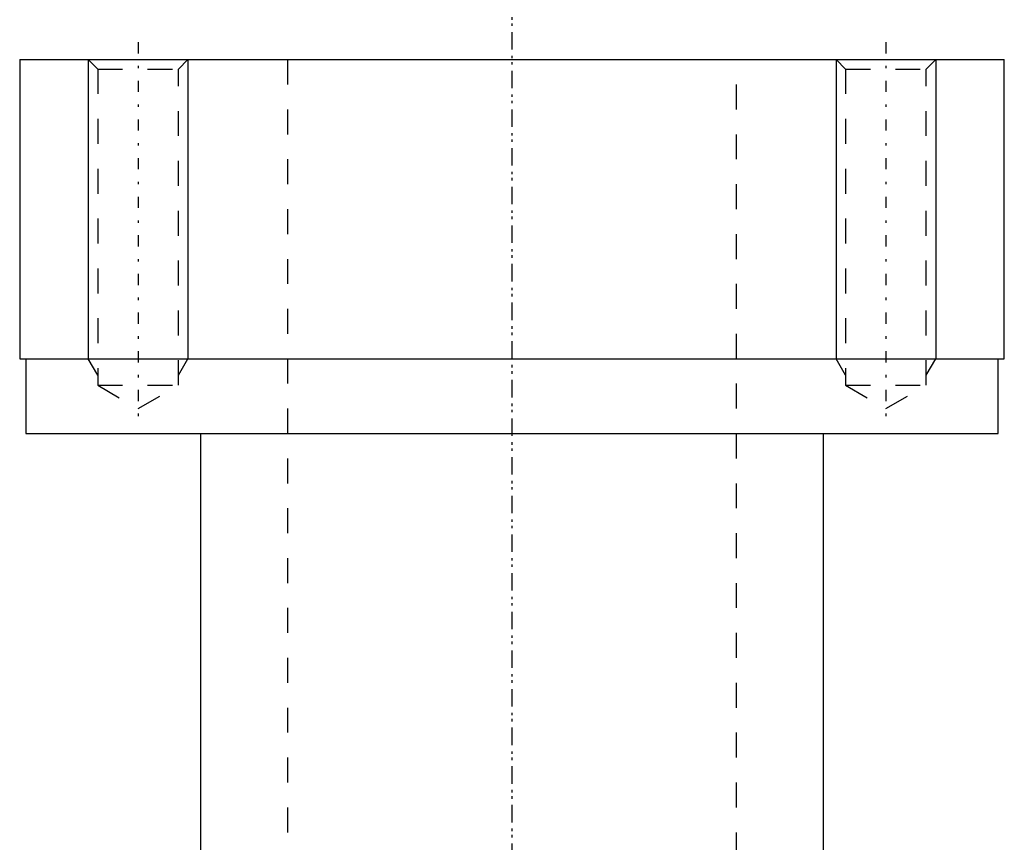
# Model space of a CAD drawing. Extents: x -125 to 125, y -82 to 428.
# Tile 8 of 10: x -20 to 20, y 329 to 362. Entities that reach past the tile are written whole.
import ezdxf

# ---------------------------------------------------------------- set-up
doc = ezdxf.new("R2010")
doc.units = 0
doc.linetypes.add('CENTER', pattern=[1.5, 0.45, -0.5, 0.05, -0.5])
doc.linetypes.add('DASHED', pattern=[2, 1, -1])
for name, color, linetype in [('AM_0', 7, 'CONTINUOUS'), ('AM_10', 7, 'CONTINUOUS'), ('AM_3', 7, 'DASHED'), ('AM_7', 7, 'CENTER')]:
    doc.layers.add(name, color=color, linetype=linetype)

msp = doc.modelspace()

# ---------------------------------------------------------------- linework, layer by layer
at = {"layer": 'AM_0', "color": 7, "linetype": 'CONTINUOUS'}
for p, q in [((-19.75, 360.5), (-19.75, 348.5)), ((-19.75, 360.5), (19.75, 360.5)), ((19.75, 348.5), (19.75, 360.5)), ((-19.75, 348.5), (19.75, 348.5)), ((-19.5, 348.5), (-19.5, 345.5)), ((19.5, 345.5), (19.5, 348.5)), ((-19.5, 345.5), (19.5, 345.5)), ((-12.5, 345.5), (-12.5, 222.5)), ((12.5, 222.5), (12.5, 345.5))]:
    msp.add_line(p, q, dxfattribs=at)
at = {"layer": 'AM_10', "color": 7, "linetype": 'CONTINUOUS'}
for p, q in [((-17, 360.5), (-17, 348.5)), ((-13, 360.5), (-13, 348.5)), ((13, 360.5), (13, 348.5)), ((17, 360.5), (17, 348.5)), ((-16.621, 347.844), (-17, 348.5)), ((-17, 348.5), (-13, 348.5)), ((-13.379, 347.844), (-13, 348.5)), ((13.379, 347.844), (13, 348.5)), ((13, 348.5), (17, 348.5)), ((16.621, 347.844), (17, 348.5))]:
    msp.add_line(p, q, dxfattribs=at)
at = {"layer": 'AM_3', "color": 6, "linetype": 'DASHED'}
for p, q in [((-17, 360.5), (-16.621, 360.121)), ((-13.379, 360.121), (-13, 360.5)), ((-9, 360.5), (-9, -59.5)), ((9, -59.5), (9, 360.5)), ((13, 360.5), (13.379, 360.121)), ((16.621, 360.121), (17, 360.5)), ((-16.621, 360.121), (-16.621, 347.436)), ((-16.621, 360.121), (-13.379, 360.121)), ((-13.379, 347.436), (-13.379, 360.121)), ((13.379, 360.121), (13.379, 347.436)), ((13.379, 360.121), (16.621, 360.121)), ((16.621, 347.436), (16.621, 360.121)), ((-16.621, 347.436), (-15, 346.5)), ((-16.621, 347.436), (-13.379, 347.436)), ((-15, 346.5), (-13.379, 347.436)), ((13.379, 347.436), (15, 346.5)), ((13.379, 347.436), (16.621, 347.436)), ((15, 346.5), (16.621, 347.436))]:
    msp.add_line(p, q, dxfattribs=at)
at = {"layer": 'AM_7', "color": 4, "linetype": 'CENTER'}
for p, q in [((0, 386.4), (0, -18.4)), ((0, 381.5), (0, -80.5)), ((-15, 361.2), (-15, 345.8)), ((15, 361.2), (15, 345.8))]:
    msp.add_line(p, q, dxfattribs=at)

doc.saveas('drawing.dxf')
